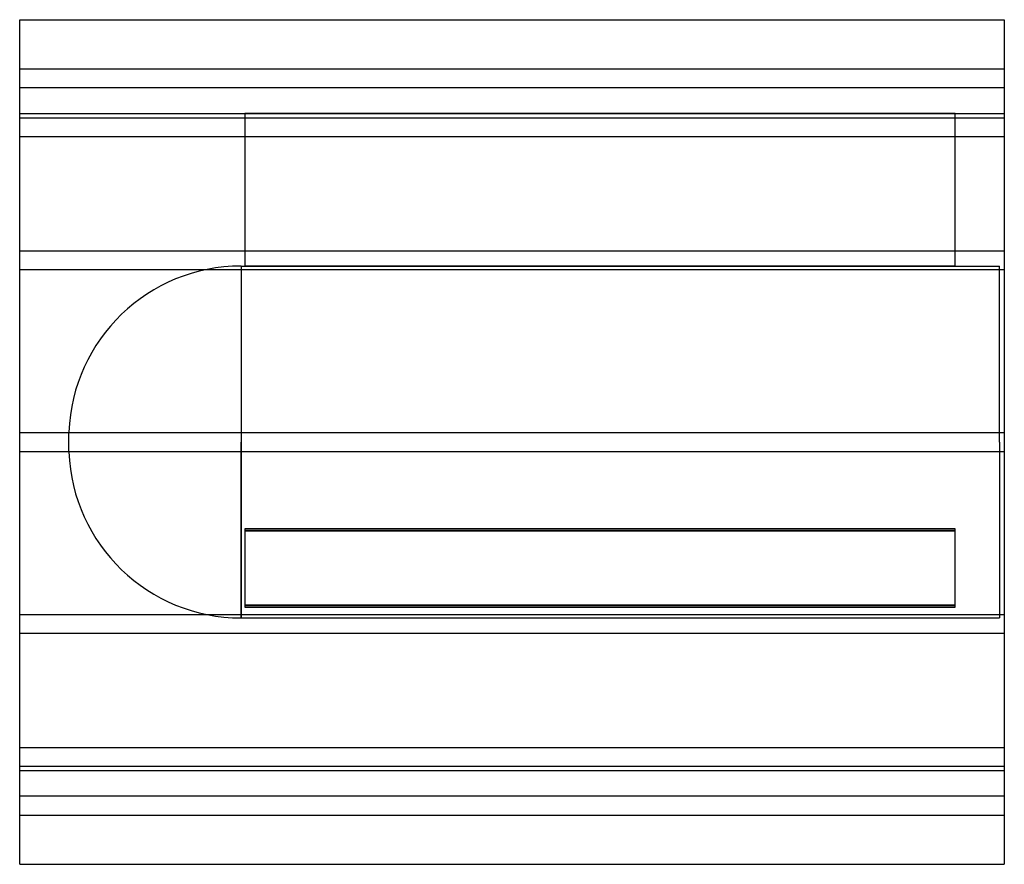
# Model space of a CAD drawing. Header units: millimetres. Extents: x -420 to 420, y -360 to 360.
import ezdxf

# ---------------------------------------------------------------- set-up
doc = ezdxf.new("R2010")
doc.units = ezdxf.units.MM
doc.layers.add('HIDDEN', color=7, linetype='Continuous')
doc.layers.add('THICK', color=7, linetype='Continuous')

msp = doc.modelspace()

# ---------------------------------------------------------------- linework, layer by layer
at = {"layer": 'HIDDEN'}
for p, q in [((-420, 318), (420, 318)), ((420, 302), (-420, 302)), ((-420, 280), (-228, 280)), ((378, 280), (-228, 280)), ((-228, 280), (-228, 150)), ((-228, 280), (-228, 280)), ((-228, 280), (378, 280)), ((378, 150), (378, 280)), ((378, 280), (378, 280)), ((378, 280), (420, 280)), ((-420, 276.47), (420, 276.47)), ((-420, 276.47), (420, 276.47)), ((-420, 260.47), (420, 260.47)), ((-420, 260.47), (420, 260.47)), ((-420, 163), (420, 163)), ((-420, 163), (420, 163)), ((-420, 147), (420, 147)), ((-420, 147), (420, 147)), ((-231.1, 150), (-231.1, 0)), ((-231.1, 150), (-228, 150)), ((-228, 150), (378, 150)), ((378, 150), (-228, 150)), ((378, 150), (416, 150)), ((416, 0), (416, 150)), ((-378, 0), (-378, 8.42)), ((-420, 8), (420, 8)), ((-420, 8), (420, 8)), ((-231.1, 0), (-231.1, -150)), ((416, 0), (416, -150)), ((-420, -8), (420, -8)), ((-420, -8), (420, -8)), ((-378, -8.42), (-378, 0)), ((-231.1, -150), (-231.1, 0)), ((378, -74.13), (-228, -74.13)), ((-228, -74.13), (378, -74.13)), ((-228, -74.13), (-228, -139.13)), ((378, -139.13), (378, -74.13)), ((-228, -75.86), (378, -75.86)), ((378, -75.86), (-228, -75.86)), ((-228, -139.13), (378, -139.13)), ((-228, -139.13), (-228, -140.87)), ((378, -139.13), (-228, -139.13)), ((378, -140.87), (-228, -140.87)), ((-228, -140.87), (378, -140.87)), ((378, -140.87), (378, -139.13)), ((-420, -147), (420, -147)), ((-420, -147), (420, -147)), ((-231.1, -150), (416, -150)), ((-420, -163), (420, -163)), ((-420, -163), (420, -163)), ((-420, -260.47), (420, -260.47)), ((-420, -260.47), (420, -260.47)), ((-420, -276.47), (420, -276.47)), ((-420, -276.47), (420, -276.47)), ((-420, -280), (420, -280)), ((420, -302), (-420, -302)), ((-420, -318), (420, -318))]:
    msp.add_line(p, q, dxfattribs=at)
for centre, start, end in [((-231.1, 3), 89.99998, 177.88649), ((-231.1, -3), 182.11351, 270.00002)]:
    msp.add_arc(centre, 147, start, end, dxfattribs=at)
at = {"layer": 'THICK'}
for p, q in [((-420, 0), (-420, 360)), ((-420, 360), (420, 360)), ((420, 360), (420, 0)), ((420, 0), (420, -360)), ((-420, -360), (-420, 0)), ((-420, -360), (420, -360))]:
    msp.add_line(p, q, dxfattribs=at)

doc.saveas('drawing.dxf')
